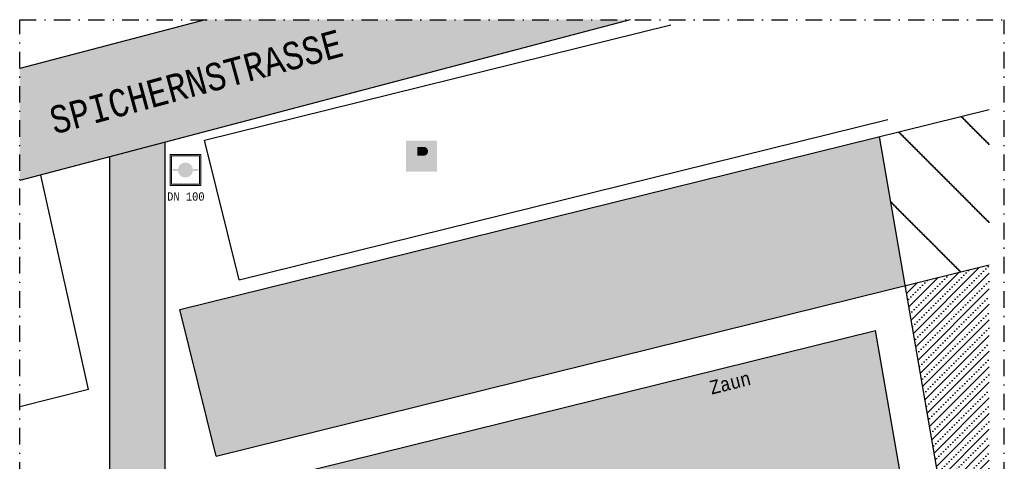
# Model space of a CAD drawing. Header units: metres. Extents: x -52 to 37, y -42 to 74.
# Tile 12 of 12: x -52 to 37, y 34 to 74. Entities that reach past the tile are written whole.
import ezdxf

# ---------------------------------------------------------------- set-up
doc = ezdxf.new("R2010")
doc.units = ezdxf.units.M
for name, pattern in [('AUSGEZOGEN', [0]), ('LINIE_5', [3, 1.5, -0.75, 0, -0.75]), ('LINIE_9', [0.0003, 0, -0.0003])]:
    doc.linetypes.add(name, pattern=pattern)
doc.layers.add('XR$1$STANDARD', color=7, linetype='Continuous', lineweight=25)
doc.styles.add('LUCIDACONSOLE', font='LUCON.TTF')
pattern_1 = [(45, (0, 0), (-0.707107, 0.707107), []), (45, (-0.3536, 0.3536), (-0.707107, 0.707107), [0, -0.3])]

msp = doc.modelspace()

# ---------------------------------------------------------------- hatches: boundary and pattern name
at = {"layer": 'XR$1$STANDARD', "linetype": 'AUSGEZOGEN', "lineweight": 25, "true_color": 0xa0a0a0}
msp.add_hatch(color=253, dxfattribs=at).paths.add_polyline_path([(3.298, 74.426), (-35.255, 74.426), (-52.081, 69.993), (-52.081, 59.837)])
at = {"layer": 'XR$1$STANDARD', "linetype": 'AUSGEZOGEN', "lineweight": 25}
h = msp.add_hatch(dxfattribs=at)
h.set_pattern_fill('SCHRAFFUR_43', color=0, scale=0.5, style=0, pattern_type=2)
h.set_pattern_definition([(135, (0, 0), (-7.0711, -7.0711), [0, -0.1]), (135, (-3.536, -3.536), (-7.0711, -7.0711), [0, -0.1])])
h.paths.add_polyline_path([(35.894, 52.2), (35.894, 66.298), (25.92, 63.833), (28.261, 50.313)], flags=0)
h = msp.add_hatch(dxfattribs=at)
h.set_pattern_fill('SCHRAFFUR_41', color=0, scale=0.5, style=0, pattern_type=2)
h.set_pattern_definition(pattern_1)
h.paths.add_polyline_path([(-34.243, 34.865), (28.261, 50.313), (25.92, 63.833), (-37.563, 48.143)], flags=0)
h = msp.add_hatch(color=5, dxfattribs=at)
h.paths.add_polyline_path([(-17.027, 63.446), (-17.027, 60.646), (-14.227, 60.646), (-14.227, 63.446)])
h.paths.add_polyline_path([(-16.264, 60.952), (-16.264, 63.15), (-15.283, 63.15), (-15.272, 63.147), (-15.26, 63.144), (-15.249, 63.141), (-15.238, 63.138), (-15.227, 63.135), (-15.215, 63.131), (-15.204, 63.127), (-15.193, 63.123), (-15.182, 63.119), (-15.172, 63.114), (-15.161, 63.11), (-15.15, 63.105), (-15.14, 63.1), (-15.129, 63.095), (-15.119, 63.089), (-15.108, 63.084), (-15.098, 63.078), (-15.088, 63.072), (-15.078, 63.066), (-15.068, 63.06), (-15.058, 63.054), (-15.049, 63.047), (-15.039, 63.04), (-15.03, 63.033), (-15.02, 63.026), (-15.011, 63.019), (-15.002, 63.012), (-14.993, 63.004), (-14.984, 62.996), (-14.976, 62.988), (-14.967, 62.98), (-14.959, 62.972), (-14.95, 62.964), (-14.942, 62.956), (-14.934, 62.947), (-14.927, 62.938), (-14.919, 62.929), (-14.911, 62.92), (-14.904, 62.911), (-14.897, 62.902), (-14.89, 62.893), (-14.883, 62.883), (-14.876, 62.873), (-14.87, 62.864), (-14.864, 62.854), (-14.857, 62.844), (-14.851, 62.834), (-14.846, 62.824), (-14.84, 62.813), (-14.835, 62.803), (-14.829, 62.793), (-14.824, 62.782), (-14.819, 62.771), (-14.815, 62.761), (-14.81, 62.75), (-14.806, 62.739), (-14.802, 62.728), (-14.798, 62.717), (-14.794, 62.706), (-14.79, 62.695), (-14.787, 62.684), (-14.784, 62.672), (-14.781, 62.661), (-14.778, 62.65), (-14.775, 62.638), (-14.773, 62.627), (-14.771, 62.615), (-14.769, 62.604), (-14.767, 62.592), (-14.766, 62.581), (-14.764, 62.569), (-14.763, 62.557), (-14.762, 62.546), (-14.761, 62.534), (-14.761, 62.522), (-14.76, 62.511), (-14.76, 62.499), (-14.76, 62.487), (-14.761, 62.475), (-14.761, 62.464), (-14.762, 62.452), (-14.763, 62.44), (-14.764, 62.429), (-14.765, 62.417), (-14.767, 62.405), (-14.768, 62.394), (-14.77, 62.382), (-14.772, 62.371), (-14.775, 62.359), (-14.777, 62.348), (-14.78, 62.336), (-14.783, 62.325), (-14.786, 62.314), (-14.789, 62.303), (-14.793, 62.291), (-14.796, 62.28), (-14.8, 62.269), (-14.804, 62.258), (-14.808, 62.247), (-14.813, 62.237), (-14.818, 62.226), (-14.822, 62.215), (-14.827, 62.205), (-14.833, 62.194), (-14.838, 62.184), (-14.844, 62.173), (-14.849, 62.163), (-14.855, 62.153), (-14.861, 62.143), (-14.868, 62.133), (-14.874, 62.123), (-14.881, 62.114), (-14.887, 62.104), (-14.894, 62.095), (-14.901, 62.086), (-14.909, 62.076), (-14.916, 62.067), (-14.924, 62.058), (-14.932, 62.05), (-14.939, 62.041), (-14.947, 62.032), (-14.956, 62.024), (-14.964, 62.016), (-14.972, 62.008), (-14.981, 62), (-14.99, 61.992), (-14.999, 61.985), (-15.008, 61.977), (-15.017, 61.97), (-15.026, 61.963), (-15.036, 61.956), (-15.045, 61.949), (-15.055, 61.942), (-15.065, 61.936), (-15.074, 61.929), (-15.084, 61.923), (-15.094, 61.917), (-15.105, 61.912), (-15.115, 61.906), (-15.125, 61.901), (-15.136, 61.895), (-15.146, 61.89), (-15.157, 61.885), (-15.168, 61.881), (-15.179, 61.876), (-15.189, 61.872), (-15.2, 61.868), (-15.211, 61.864), (-15.223, 61.86), (-15.234, 61.857), (-15.245, 61.853), (-15.256, 61.85), (-15.268, 61.847), (-15.279, 61.845), (-15.29, 61.842), (-15.302, 61.84), (-15.313, 61.838), (-15.325, 61.836), (-15.336, 61.834), (-16.002, 61.834), (-16.002, 60.952)], flags=16)
h = msp.add_hatch(color=254, dxfattribs=at)
h.paths.add_polyline_path([(-39.372, 8.804), (-42.172, 8.804), (-42.172, 11.604), (-39.372, 11.604)], flags=16)
h.paths.add_polyline_path([(-43.89, 61.995), (-43.89, 7.235), (-38.89, 7.235), (-38.89, 63.312)])
h = msp.add_hatch(color=7, dxfattribs=at)
h.paths.add_polyline_path([(-16.264, 63.15), (-16.264, 60.952), (-16.002, 60.952), (-16.002, 61.834), (-15.336, 61.834), (-15.325, 61.836), (-15.313, 61.838), (-15.302, 61.84), (-15.29, 61.842), (-15.279, 61.845), (-15.268, 61.847), (-15.256, 61.85), (-15.245, 61.853), (-15.234, 61.857), (-15.223, 61.86), (-15.211, 61.864), (-15.2, 61.868), (-15.189, 61.872), (-15.179, 61.876), (-15.168, 61.881), (-15.157, 61.885), (-15.146, 61.89), (-15.136, 61.895), (-15.125, 61.901), (-15.115, 61.906), (-15.105, 61.912), (-15.094, 61.917), (-15.084, 61.923), (-15.074, 61.929), (-15.065, 61.936), (-15.055, 61.942), (-15.045, 61.949), (-15.036, 61.956), (-15.026, 61.963), (-15.017, 61.97), (-15.008, 61.977), (-14.999, 61.985), (-14.99, 61.992), (-14.981, 62), (-14.972, 62.008), (-14.964, 62.016), (-14.956, 62.024), (-14.947, 62.032), (-14.939, 62.041), (-14.932, 62.05), (-14.924, 62.058), (-14.916, 62.067), (-14.909, 62.076), (-14.901, 62.086), (-14.894, 62.095), (-14.887, 62.104), (-14.881, 62.114), (-14.874, 62.123), (-14.868, 62.133), (-14.861, 62.143), (-14.855, 62.153), (-14.849, 62.163), (-14.844, 62.173), (-14.838, 62.184), (-14.833, 62.194), (-14.827, 62.205), (-14.822, 62.215), (-14.818, 62.226), (-14.813, 62.237), (-14.808, 62.247), (-14.804, 62.258), (-14.8, 62.269), (-14.796, 62.28), (-14.793, 62.291), (-14.789, 62.303), (-14.786, 62.314), (-14.783, 62.325), (-14.78, 62.336), (-14.777, 62.348), (-14.775, 62.359), (-14.772, 62.371), (-14.77, 62.382), (-14.768, 62.394), (-14.767, 62.405), (-14.765, 62.417), (-14.764, 62.429), (-14.763, 62.44), (-14.762, 62.452), (-14.761, 62.464), (-14.761, 62.475), (-14.76, 62.487), (-14.76, 62.499), (-14.76, 62.511), (-14.761, 62.522), (-14.761, 62.534), (-14.762, 62.546), (-14.763, 62.557), (-14.764, 62.569), (-14.766, 62.581), (-14.767, 62.592), (-14.769, 62.604), (-14.771, 62.615), (-14.773, 62.627), (-14.775, 62.638), (-14.778, 62.65), (-14.781, 62.661), (-14.784, 62.672), (-14.787, 62.684), (-14.79, 62.695), (-14.794, 62.706), (-14.798, 62.717), (-14.802, 62.728), (-14.806, 62.739), (-14.81, 62.75), (-14.815, 62.761), (-14.819, 62.771), (-14.824, 62.782), (-14.829, 62.793), (-14.835, 62.803), (-14.84, 62.813), (-14.846, 62.824), (-14.851, 62.834), (-14.857, 62.844), (-14.864, 62.854), (-14.87, 62.864), (-14.876, 62.873), (-14.883, 62.883), (-14.89, 62.893), (-14.897, 62.902), (-14.904, 62.911), (-14.911, 62.92), (-14.919, 62.929), (-14.927, 62.938), (-14.934, 62.947), (-14.942, 62.956), (-14.95, 62.964), (-14.959, 62.972), (-14.967, 62.98), (-14.976, 62.988), (-14.984, 62.996), (-14.993, 63.004), (-15.002, 63.012), (-15.011, 63.019), (-15.02, 63.026), (-15.03, 63.033), (-15.039, 63.04), (-15.049, 63.047), (-15.058, 63.054), (-15.068, 63.06), (-15.078, 63.066), (-15.088, 63.072), (-15.098, 63.078), (-15.108, 63.084), (-15.119, 63.089), (-15.129, 63.095), (-15.14, 63.1), (-15.15, 63.105), (-15.161, 63.11), (-15.172, 63.114), (-15.182, 63.119), (-15.193, 63.123), (-15.204, 63.127), (-15.215, 63.131), (-15.227, 63.135), (-15.238, 63.138), (-15.249, 63.141), (-15.26, 63.144), (-15.272, 63.147), (-15.283, 63.15)])
h.paths.add_polyline_path([(-16.002, 62.103), (-16.002, 62.881), (-15.334, 62.881), (-15.328, 62.879), (-15.321, 62.877), (-15.314, 62.875), (-15.308, 62.873), (-15.301, 62.871), (-15.295, 62.869), (-15.288, 62.867), (-15.282, 62.864), (-15.275, 62.861), (-15.269, 62.859), (-15.263, 62.856), (-15.257, 62.853), (-15.25, 62.85), (-15.244, 62.847), (-15.238, 62.843), (-15.232, 62.84), (-15.226, 62.836), (-15.22, 62.833), (-15.215, 62.829), (-15.209, 62.825), (-15.203, 62.821), (-15.198, 62.817), (-15.192, 62.813), (-15.186, 62.809), (-15.181, 62.805), (-15.176, 62.801), (-15.17, 62.796), (-15.165, 62.791), (-15.16, 62.787), (-15.155, 62.782), (-15.15, 62.777), (-15.145, 62.772), (-15.141, 62.767), (-15.136, 62.762), (-15.131, 62.757), (-15.127, 62.752), (-15.123, 62.747), (-15.118, 62.741), (-15.114, 62.736), (-15.11, 62.73), (-15.106, 62.725), (-15.102, 62.719), (-15.098, 62.713), (-15.094, 62.707), (-15.091, 62.702), (-15.087, 62.696), (-15.084, 62.69), (-15.081, 62.684), (-15.077, 62.677), (-15.074, 62.671), (-15.071, 62.665), (-15.068, 62.659), (-15.066, 62.652), (-15.063, 62.646), (-15.06, 62.64), (-15.058, 62.633), (-15.056, 62.627), (-15.053, 62.62), (-15.051, 62.614), (-15.049, 62.607), (-15.048, 62.6), (-15.046, 62.594), (-15.044, 62.587), (-15.043, 62.58), (-15.041, 62.573), (-15.04, 62.567), (-15.039, 62.56), (-15.038, 62.553), (-15.037, 62.546), (-15.036, 62.539), (-15.035, 62.533), (-15.035, 62.526), (-15.034, 62.519), (-15.034, 62.512), (-15.034, 62.505), (-15.034, 62.498), (-15.034, 62.491), (-15.034, 62.484), (-15.034, 62.477), (-15.035, 62.471), (-15.035, 62.464), (-15.036, 62.457), (-15.036, 62.45), (-15.037, 62.443), (-15.038, 62.436), (-15.039, 62.429), (-15.041, 62.423), (-15.042, 62.416), (-15.044, 62.409), (-15.045, 62.402), (-15.047, 62.396), (-15.049, 62.389), (-15.051, 62.382), (-15.053, 62.376), (-15.055, 62.369), (-15.057, 62.363), (-15.059, 62.356), (-15.062, 62.35), (-15.065, 62.344), (-15.067, 62.337), (-15.07, 62.331), (-15.073, 62.325), (-15.076, 62.318), (-15.079, 62.312), (-15.083, 62.306), (-15.086, 62.3), (-15.089, 62.294), (-15.093, 62.288), (-15.097, 62.283), (-15.1, 62.277), (-15.104, 62.271), (-15.108, 62.265), (-15.112, 62.26), (-15.117, 62.254), (-15.121, 62.249), (-15.125, 62.244), (-15.13, 62.238), (-15.134, 62.233), (-15.139, 62.228), (-15.144, 62.223), (-15.148, 62.218), (-15.153, 62.213), (-15.158, 62.208), (-15.163, 62.204), (-15.168, 62.199), (-15.174, 62.195), (-15.179, 62.19), (-15.184, 62.186), (-15.19, 62.182), (-15.195, 62.178), (-15.201, 62.174), (-15.207, 62.17), (-15.212, 62.166), (-15.218, 62.162), (-15.224, 62.158), (-15.23, 62.155), (-15.236, 62.151), (-15.242, 62.148), (-15.248, 62.145), (-15.254, 62.142), (-15.26, 62.139), (-15.267, 62.136), (-15.273, 62.133), (-15.279, 62.13), (-15.286, 62.128), (-15.292, 62.125), (-15.299, 62.123), (-15.305, 62.121), (-15.312, 62.119), (-15.318, 62.117), (-15.325, 62.115), (-15.332, 62.113), (-15.338, 62.111), (-15.345, 62.11), (-15.352, 62.109), (-15.359, 62.107), (-15.365, 62.106), (-15.372, 62.105), (-15.379, 62.104), (-15.386, 62.103), (-15.391, 62.103)], flags=16)
msp.add_hatch(color=5, dxfattribs=at).paths.add_polyline_path([(-16.002, 62.881), (-16.002, 62.103), (-15.391, 62.103), (-15.386, 62.103), (-15.379, 62.104), (-15.372, 62.105), (-15.365, 62.106), (-15.359, 62.107), (-15.352, 62.109), (-15.345, 62.11), (-15.338, 62.111), (-15.332, 62.113), (-15.325, 62.115), (-15.318, 62.117), (-15.312, 62.119), (-15.305, 62.121), (-15.299, 62.123), (-15.292, 62.125), (-15.286, 62.128), (-15.279, 62.13), (-15.273, 62.133), (-15.267, 62.136), (-15.26, 62.139), (-15.254, 62.142), (-15.248, 62.145), (-15.242, 62.148), (-15.236, 62.151), (-15.23, 62.155), (-15.224, 62.158), (-15.218, 62.162), (-15.212, 62.166), (-15.207, 62.17), (-15.201, 62.174), (-15.195, 62.178), (-15.19, 62.182), (-15.184, 62.186), (-15.179, 62.19), (-15.174, 62.195), (-15.168, 62.199), (-15.163, 62.204), (-15.158, 62.208), (-15.153, 62.213), (-15.148, 62.218), (-15.144, 62.223), (-15.139, 62.228), (-15.134, 62.233), (-15.13, 62.238), (-15.125, 62.244), (-15.121, 62.249), (-15.117, 62.254), (-15.112, 62.26), (-15.108, 62.265), (-15.104, 62.271), (-15.1, 62.277), (-15.097, 62.283), (-15.093, 62.288), (-15.089, 62.294), (-15.086, 62.3), (-15.083, 62.306), (-15.079, 62.312), (-15.076, 62.318), (-15.073, 62.325), (-15.07, 62.331), (-15.067, 62.337), (-15.065, 62.344), (-15.062, 62.35), (-15.059, 62.356), (-15.057, 62.363), (-15.055, 62.369), (-15.053, 62.376), (-15.051, 62.382), (-15.049, 62.389), (-15.047, 62.396), (-15.045, 62.402), (-15.044, 62.409), (-15.042, 62.416), (-15.041, 62.423), (-15.039, 62.429), (-15.038, 62.436), (-15.037, 62.443), (-15.036, 62.45), (-15.036, 62.457), (-15.035, 62.464), (-15.035, 62.471), (-15.034, 62.477), (-15.034, 62.484), (-15.034, 62.491), (-15.034, 62.498), (-15.034, 62.505), (-15.034, 62.512), (-15.034, 62.519), (-15.035, 62.526), (-15.035, 62.533), (-15.036, 62.539), (-15.037, 62.546), (-15.038, 62.553), (-15.039, 62.56), (-15.04, 62.567), (-15.041, 62.573), (-15.043, 62.58), (-15.044, 62.587), (-15.046, 62.594), (-15.048, 62.6), (-15.049, 62.607), (-15.051, 62.614), (-15.053, 62.62), (-15.056, 62.627), (-15.058, 62.633), (-15.06, 62.64), (-15.063, 62.646), (-15.066, 62.652), (-15.068, 62.659), (-15.071, 62.665), (-15.074, 62.671), (-15.077, 62.677), (-15.081, 62.684), (-15.084, 62.69), (-15.087, 62.696), (-15.091, 62.702), (-15.094, 62.707), (-15.098, 62.713), (-15.102, 62.719), (-15.106, 62.725), (-15.11, 62.73), (-15.114, 62.736), (-15.118, 62.741), (-15.123, 62.747), (-15.127, 62.752), (-15.131, 62.757), (-15.136, 62.762), (-15.141, 62.767), (-15.145, 62.772), (-15.15, 62.777), (-15.155, 62.782), (-15.16, 62.787), (-15.165, 62.791), (-15.17, 62.796), (-15.176, 62.801), (-15.181, 62.805), (-15.186, 62.809), (-15.192, 62.813), (-15.198, 62.817), (-15.203, 62.821), (-15.209, 62.825), (-15.215, 62.829), (-15.22, 62.833), (-15.226, 62.836), (-15.232, 62.84), (-15.238, 62.843), (-15.244, 62.847), (-15.25, 62.85), (-15.257, 62.853), (-15.263, 62.856), (-15.269, 62.859), (-15.275, 62.861), (-15.282, 62.864), (-15.288, 62.867), (-15.295, 62.869), (-15.301, 62.871), (-15.308, 62.873), (-15.314, 62.875), (-15.321, 62.877), (-15.328, 62.879), (-15.334, 62.881)])
at = {"layer": 'XR$1$STANDARD', "linetype": 'LINIE_9', "lineweight": 13, "true_color": 0x8cffff}
h = msp.add_hatch(color=131, dxfattribs=at)
h.paths.add_polyline_path([(-35.641, 62.195), (-38.441, 62.195), (-38.441, 59.395), (-35.641, 59.395)])
h.paths.add_polyline_path([(-35.761, 59.515), (-38.321, 59.515), (-38.321, 62.075), (-35.761, 62.075)], flags=16)
at = {"layer": 'XR$1$STANDARD', "linetype": 'AUSGEZOGEN', "lineweight": 100}
for points in [[(-37.041, 60.795), (-37.041, 61.471), (-37.052, 61.471), (-37.064, 61.471), (-37.076, 61.47), (-37.088, 61.469), (-37.099, 61.468), (-37.111, 61.467), (-37.123, 61.466), (-37.134, 61.464), (-37.146, 61.463), (-37.158, 61.461), (-37.169, 61.459), (-37.181, 61.456), (-37.192, 61.454), (-37.204, 61.451), (-37.215, 61.448), (-37.227, 61.445), (-37.238, 61.442), (-37.249, 61.438), (-37.26, 61.434), (-37.271, 61.43), (-37.282, 61.426), (-37.293, 61.422), (-37.304, 61.418), (-37.315, 61.413), (-37.326, 61.408), (-37.336, 61.403), (-37.347, 61.398), (-37.357, 61.392), (-37.368, 61.387), (-37.378, 61.381), (-37.388, 61.375), (-37.398, 61.369), (-37.408, 61.362), (-37.418, 61.356), (-37.428, 61.349), (-37.437, 61.342), (-37.447, 61.335), (-37.456, 61.328), (-37.465, 61.321), (-37.474, 61.313), (-37.483, 61.306), (-37.492, 61.298), (-37.501, 61.29), (-37.509, 61.282), (-37.518, 61.274), (-37.526, 61.265), (-37.534, 61.257), (-37.542, 61.248), (-37.55, 61.239), (-37.558, 61.23), (-37.565, 61.221), (-37.573, 61.212), (-37.58, 61.203), (-37.587, 61.193), (-37.594, 61.184), (-37.6, 61.174), (-37.607, 61.164), (-37.613, 61.154), (-37.619, 61.144), (-37.625, 61.134), (-37.631, 61.124), (-37.637, 61.114), (-37.642, 61.103), (-37.648, 61.093), (-37.653, 61.082), (-37.658, 61.071), (-37.662, 61.061), (-37.667, 61.05), (-37.671, 61.039), (-37.675, 61.028), (-37.679, 61.017), (-37.683, 61.005), (-37.687, 60.994), (-37.69, 60.983), (-37.693, 60.972), (-37.696, 60.96), (-37.699, 60.949), (-37.701, 60.937), (-37.704, 60.926), (-37.706, 60.914), (-37.708, 60.903), (-37.71, 60.891), (-37.711, 60.879), (-38.201, 60.879), (-38.201, 60.795)], [(-37.041, 60.795), (-38.201, 60.795), (-38.201, 60.711), (-37.711, 60.711), (-37.71, 60.699), (-37.708, 60.687), (-37.706, 60.676), (-37.704, 60.664), (-37.701, 60.653), (-37.699, 60.641), (-37.696, 60.63), (-37.693, 60.618), (-37.69, 60.607), (-37.687, 60.596), (-37.683, 60.585), (-37.679, 60.573), (-37.675, 60.562), (-37.671, 60.551), (-37.667, 60.54), (-37.662, 60.529), (-37.658, 60.519), (-37.653, 60.508), (-37.648, 60.497), (-37.642, 60.487), (-37.637, 60.476), (-37.631, 60.466), (-37.625, 60.456), (-37.619, 60.446), (-37.613, 60.436), (-37.607, 60.426), (-37.6, 60.416), (-37.594, 60.406), (-37.587, 60.397), (-37.58, 60.387), (-37.573, 60.378), (-37.565, 60.369), (-37.558, 60.36), (-37.55, 60.351), (-37.542, 60.342), (-37.534, 60.333), (-37.526, 60.325), (-37.518, 60.316), (-37.509, 60.308), (-37.501, 60.3), (-37.492, 60.292), (-37.483, 60.284), (-37.474, 60.277), (-37.465, 60.269), (-37.456, 60.262), (-37.447, 60.255), (-37.437, 60.248), (-37.428, 60.241), (-37.418, 60.234), (-37.408, 60.228), (-37.398, 60.221), (-37.388, 60.215), (-37.378, 60.209), (-37.368, 60.203), (-37.357, 60.198), (-37.347, 60.192), (-37.336, 60.187), (-37.326, 60.182), (-37.315, 60.177), (-37.304, 60.173), (-37.293, 60.168), (-37.282, 60.164), (-37.271, 60.16), (-37.26, 60.156), (-37.249, 60.152), (-37.238, 60.148), (-37.227, 60.145), (-37.215, 60.142), (-37.204, 60.139), (-37.192, 60.136), (-37.181, 60.134), (-37.169, 60.131), (-37.158, 60.129), (-37.146, 60.127), (-37.134, 60.126), (-37.123, 60.124), (-37.111, 60.123), (-37.099, 60.122), (-37.088, 60.121), (-37.076, 60.12), (-37.064, 60.119), (-37.052, 60.119), (-37.041, 60.119)], [(-36.37, 60.879), (-36.371, 60.891), (-36.373, 60.903), (-36.375, 60.914), (-36.377, 60.926), (-36.38, 60.937), (-36.382, 60.949), (-36.385, 60.96), (-36.388, 60.972), (-36.391, 60.983), (-36.395, 60.994), (-36.398, 61.005), (-36.402, 61.017), (-36.406, 61.028), (-36.41, 61.039), (-36.414, 61.05), (-36.419, 61.061), (-36.424, 61.071), (-36.428, 61.082), (-36.434, 61.093), (-36.439, 61.103), (-36.444, 61.114), (-36.45, 61.124), (-36.456, 61.134), (-36.462, 61.144), (-36.468, 61.154), (-36.474, 61.164), (-36.481, 61.174), (-36.487, 61.184), (-36.494, 61.193), (-36.501, 61.203), (-36.509, 61.212), (-36.516, 61.221), (-36.523, 61.23), (-36.531, 61.239), (-36.539, 61.248), (-36.547, 61.257), (-36.555, 61.265), (-36.563, 61.274), (-36.572, 61.282), (-36.58, 61.29), (-36.589, 61.298), (-36.598, 61.306), (-36.607, 61.313), (-36.616, 61.321), (-36.625, 61.328), (-36.634, 61.335), (-36.644, 61.342), (-36.653, 61.349), (-36.663, 61.356), (-36.673, 61.362), (-36.683, 61.369), (-36.693, 61.375), (-36.703, 61.381), (-36.713, 61.387), (-36.724, 61.392), (-36.734, 61.398), (-36.745, 61.403), (-36.755, 61.408), (-36.766, 61.413), (-36.777, 61.418), (-36.788, 61.422), (-36.799, 61.426), (-36.81, 61.43), (-36.821, 61.434), (-36.832, 61.438), (-36.843, 61.442), (-36.855, 61.445), (-36.866, 61.448), (-36.877, 61.451), (-36.889, 61.454), (-36.9, 61.456), (-36.912, 61.459), (-36.923, 61.461), (-36.935, 61.463), (-36.947, 61.464), (-36.958, 61.466), (-36.97, 61.467), (-36.982, 61.468), (-36.993, 61.469), (-37.005, 61.47), (-37.017, 61.471), (-37.029, 61.471), (-37.041, 61.471), (-37.041, 60.795), (-35.881, 60.795), (-35.881, 60.879)], [(-37.041, 60.795), (-37.041, 60.119), (-37.029, 60.119), (-37.017, 60.119), (-37.005, 60.12), (-36.993, 60.121), (-36.982, 60.122), (-36.97, 60.123), (-36.958, 60.124), (-36.947, 60.126), (-36.935, 60.127), (-36.923, 60.129), (-36.912, 60.131), (-36.9, 60.134), (-36.889, 60.136), (-36.877, 60.139), (-36.866, 60.142), (-36.855, 60.145), (-36.843, 60.148), (-36.832, 60.152), (-36.821, 60.156), (-36.81, 60.16), (-36.799, 60.164), (-36.788, 60.168), (-36.777, 60.173), (-36.766, 60.177), (-36.755, 60.182), (-36.745, 60.187), (-36.734, 60.192), (-36.724, 60.198), (-36.713, 60.203), (-36.703, 60.209), (-36.693, 60.215), (-36.683, 60.221), (-36.673, 60.228), (-36.663, 60.234), (-36.653, 60.241), (-36.644, 60.248), (-36.634, 60.255), (-36.625, 60.262), (-36.616, 60.269), (-36.607, 60.277), (-36.598, 60.284), (-36.589, 60.292), (-36.58, 60.3), (-36.572, 60.308), (-36.563, 60.316), (-36.555, 60.325), (-36.547, 60.333), (-36.539, 60.342), (-36.531, 60.351), (-36.523, 60.36), (-36.516, 60.369), (-36.509, 60.378), (-36.501, 60.387), (-36.494, 60.397), (-36.487, 60.406), (-36.481, 60.416), (-36.474, 60.426), (-36.468, 60.436), (-36.462, 60.446), (-36.456, 60.456), (-36.45, 60.466), (-36.444, 60.476), (-36.439, 60.487), (-36.434, 60.497), (-36.428, 60.508), (-36.424, 60.519), (-36.419, 60.529), (-36.414, 60.54), (-36.41, 60.551), (-36.406, 60.562), (-36.402, 60.573), (-36.398, 60.585), (-36.395, 60.596), (-36.391, 60.607), (-36.388, 60.618), (-36.385, 60.63), (-36.382, 60.641), (-36.38, 60.653), (-36.377, 60.664), (-36.375, 60.676), (-36.373, 60.687), (-36.371, 60.699), (-36.37, 60.711), (-35.881, 60.711), (-35.881, 60.795)]]:
    msp.add_hatch(color=5, dxfattribs=at).paths.add_polyline_path(points)
at = {"layer": 'XR$1$STANDARD', "linetype": 'AUSGEZOGEN', "lineweight": 25}
h = msp.add_hatch(dxfattribs=at)
h.set_pattern_fill('SCHRAFFUR_41', color=0, scale=0.5, style=0, pattern_type=2)
h.set_pattern_definition(pattern_1)
h.paths.add_polyline_path([(35.894, 52.2), (28.261, 50.313), (35.894, 6.226)], flags=0)
at = {"layer": 'XR$1$STANDARD', "linetype": 'LINIE_9', "lineweight": 25}
h = msp.add_hatch(color=254, dxfattribs=at)
h.paths.add_polyline_path([(-38.89, 30.329), (-38.89, 13.882), (-38.882, 14.21), (-38.867, 14.548), (-38.846, 14.887), (-38.818, 15.225), (-38.783, 15.563), (-38.742, 15.9), (-38.694, 16.236), (-38.639, 16.571), (-38.578, 16.906), (-38.51, 17.239), (-38.436, 17.572), (-38.355, 17.903), (-38.268, 18.233), (-38.174, 18.561), (-38.074, 18.888), (-37.968, 19.213), (-37.855, 19.537), (-37.736, 19.858), (-37.61, 20.178), (-37.478, 20.496), (-37.34, 20.812), (-37.196, 21.125), (-37.046, 21.436), (-36.889, 21.745), (-36.726, 22.051), (-36.558, 22.355), (-36.383, 22.656), (-36.203, 22.954), (-36.017, 23.25), (-35.825, 23.542), (-35.627, 23.831), (-35.424, 24.117), (-35.215, 24.4), (-35, 24.68), (-34.78, 24.957), (-34.555, 25.229), (-34.324, 25.499), (-34.088, 25.764), (-33.847, 26.026), (-33.601, 26.284), (-33.349, 26.539), (-33.093, 26.789), (-32.832, 27.035), (-32.566, 27.277), (-32.295, 27.515), (-32.019, 27.749), (-31.739, 27.978), (-31.455, 28.203), (-31.166, 28.424), (-30.873, 28.64), (-30.576, 28.851), (-30.274, 29.058), (-29.968, 29.26), (-29.659, 29.457), (-29.346, 29.65), (-29.029, 29.837), (-28.708, 30.02), (-28.384, 30.197), (-28.056, 30.37), (-27.725, 30.537), (-27.39, 30.699), (-27.053, 30.856), (-26.712, 31.008), (-26.369, 31.154), (-26.023, 31.295), (-25.674, 31.43), (-25.322, 31.56), (-24.968, 31.685), (-24.611, 31.804), (-24.252, 31.918), (-23.891, 32.026), (-23.528, 32.128), (-23.163, 32.225), (-22.796, 32.316), (-22.427, 32.401), (-22.056, 32.48), (-21.684, 32.554), (-21.311, 32.622), (-20.936, 32.684), (-20.56, 32.74), (-20.183, 32.791), (-19.805, 32.835), (-19.427, 32.874), (-19.047, 32.907), (-18.667, 32.934), (-18.287, 32.955), (-17.906, 32.97), (-17.524, 32.979), (-17.143, 32.982), (-16.762, 32.98), (-16.38, 32.971), (-15.999, 32.957), (-15.619, 32.936), (-15.238, 32.91), (-14.858, 32.878), (-14.479, 32.84), (-14.101, 32.796), (-13.724, 32.746), (-13.347, 32.69), (-12.972, 32.629), (-12.598, 32.561), (-12.225, 32.488), (-11.854, 32.41), (-11.484, 32.325), (-11.116, 32.235), (-10.75, 32.138), (-10.386, 32.037), (-10.024, 31.929), (-9.664, 31.817), (-9.306, 31.698), (-8.95, 31.574), (-8.597, 31.444), (-8.247, 31.31), (-7.899, 31.169), (-7.554, 31.023), (-7.212, 30.872), (-6.873, 30.716), (-6.537, 30.554), (-6.205, 30.388), (-5.875, 30.216), (-5.549, 30.039), (-5.227, 29.857), (-4.908, 29.67), (-4.592, 29.478), (-4.281, 29.281), (-3.974, 29.08), (-3.67, 28.874), (-3.371, 28.663), (-3.075, 28.447), (-2.784, 28.227), (-2.497, 28.003), (-2.215, 27.774), (-1.938, 27.54), (-1.664, 27.303), (-1.396, 27.061), (-1.132, 26.815), (-0.873, 26.565), (-0.62, 26.312), (-0.371, 26.054), (-0.127, 25.792), (0.112, 25.527), (0.345, 25.258), (0.573, 24.986), (0.796, 24.71), (1.013, 24.431), (1.225, 24.148), (1.431, 23.862), (1.632, 23.573), (1.827, 23.281), (2.016, 22.986), (2.199, 22.688), (2.377, 22.387), (2.548, 22.084), (2.714, 21.778), (2.873, 21.469), (3.027, 21.158), (3.174, 20.845), (3.315, 20.53), (3.45, 20.212), (3.579, 19.893), (3.701, 19.571), (3.818, 19.248), (3.927, 18.923), (4.031, 18.596), (4.128, 18.268), (4.218, 17.938), (4.302, 17.607), (4.38, 17.275), (4.451, 16.941), (4.515, 16.607), (4.573, 16.272), (4.624, 15.935), (4.669, 15.599), (4.707, 15.261), (4.738, 14.923), (4.763, 14.585), (4.781, 14.246), (4.792, 13.907), (4.797, 13.568), (4.795, 13.229), (4.816, 13.229), (4.816, 12.929), (29.405, 12.929), (29.405, 6.2), (32.502, 6.2), (25.566, 46.259)])
h.paths.add_polyline_path([(20.729, 13.276), (15.377, 13.276), (15.377, 16.324), (20.729, 16.324)], flags=16)

# ---------------------------------------------------------------- linework, layer by layer
at = {"layer": 'XR$1$STANDARD', "color": 0, "linetype": 'LINIE_5', "lineweight": 25}
for p, q in [((-52.081, -41.588), (-52.081, 74.426)), ((-52.081, 74.426), (37.255, 74.426)), ((37.255, -41.588), (37.255, 74.426))]:
    msp.add_line(p, q, dxfattribs=at)
at = {"layer": 'XR$1$STANDARD', "color": 0, "linetype": 'AUSGEZOGEN', "lineweight": 25}
for p, q in [((-35.255, 74.426), (-52.081, 69.993)), ((3.298, 74.426), (-52.081, 59.837)), ((-35.317, 63.516), (6.984, 73.97)), ((-37.563, 48.143), (35.894, 66.298)), ((-32.18, 50.826), (26.694, 65.377)), ((-32.18, 50.826), (-35.317, 63.516)), ((35.894, 6.226), (25.92, 63.833)), ((-38.89, 7.235), (-38.89, 63.312)), ((-43.89, 7.235), (-43.89, 61.995)), ((-45.83, 40.892), (-50.177, 60.338)), ((-34.243, 34.865), (35.894, 52.2)), ((-34.243, 34.865), (-37.563, 48.143)), ((-38.89, 30.329), (25.566, 46.259)), ((32.502, 6.2), (25.566, 46.259)), ((-45.83, 40.892), (-52.081, 39.323))]:
    msp.add_line(p, q, dxfattribs=at)
at = {"layer": 'XR$1$STANDARD', "color": 3, "linetype": 'AUSGEZOGEN', "lineweight": 13}
for p, q in [((-35.641, 62.195), (-38.441, 62.195)), ((-38.441, 62.195), (-38.441, 59.395)), ((-35.641, 59.395), (-35.641, 62.195)), ((-38.441, 59.395), (-35.641, 59.395))]:
    msp.add_line(p, q, dxfattribs=at)
at = {"layer": 'XR$1$STANDARD', "color": 5, "linetype": 'AUSGEZOGEN', "lineweight": 13}
for p, q in [((-35.761, 62.075), (-38.321, 62.075)), ((-38.321, 62.075), (-38.321, 59.515)), ((-35.761, 59.515), (-35.761, 62.075)), ((-38.321, 59.515), (-35.761, 59.515))]:
    msp.add_line(p, q, dxfattribs=at)

# ---------------------------------------------------------------- texts
at = {"layer": 'XR$1$STANDARD', "color": 0, "linetype": 'AUSGEZOGEN', "lineweight": 25, "attachment_point": 5, "style": 'LUCIDACONSOLE'}
for s, insert, char_height, width, rotation in [('\\W0.86;SPICHERNSTRASSE', (-36.076, 68.777), 2.5, 31.52068, 15.18628), ('\\W0.89;Zaun', (12.38, 41.48), 1.25, 4.61861, 14.00415)]:
    msp.add_mtext(s, dxfattribs=dict(at, insert=insert, char_height=char_height, width=width, rotation=rotation))
at = {"layer": 'XR$1$STANDARD', "color": 0, "linetype": 'AUSGEZOGEN', "lineweight": 25, "insert": (-38.701, 58.01), "char_height": 0.75, "width": 4.06237, "attachment_point": 7, "style": 'LUCIDACONSOLE'}
msp.add_mtext('\\W0.89;DN\\~100', dxfattribs=at)

doc.saveas('drawing.dxf')
